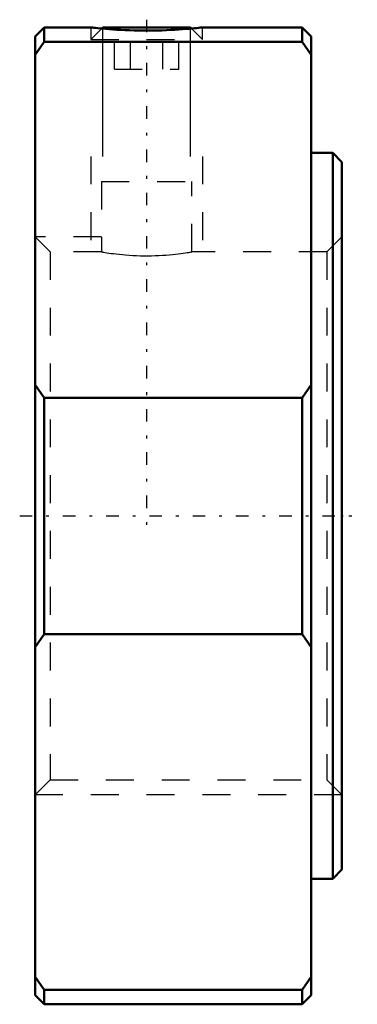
# Model space of a CAD drawing. Header units: millimetres. Extents: x -11.6 to 0.6, y -17.5 to 17.8.
import ezdxf

# ---------------------------------------------------------------- set-up
doc = ezdxf.new("R2010")
doc.units = ezdxf.units.MM
doc.linetypes.add('Center', pattern=[1.5, 0.45, -0.5, 0.05, -0.5])
doc.linetypes.add('Dashed', pattern=[2, 1, -1])
for name, color, linetype, lineweight in [('2d ConnectionPoints', 7, 'Continuous', 50), ('AM_0', 7, 'Continuous', 50), ('AM_5', 3, 'Continuous', 25), ('AM_7', 7, 'Center', 25), ('AM_9', 6, 'Dashed', 25)]:
    doc.layers.add(name, color=color, linetype=linetype, lineweight=lineweight)

msp = doc.modelspace()

# ---------------------------------------------------------------- linework, layer by layer
at = {"layer": '2d ConnectionPoints'}
msp.add_point((0, 0), dxfattribs=at)
at = {"layer": 'AM_0'}
for p, q in [((-10.67, 17.5), (-11, 17.17)), ((-9, 17.5), (-10.67, 17.5)), ((-10.67, 17.5), (-10.67, 16.98)), ((-8.57, 17.5), (-8.611, 17.46)), ((-8.57, 17.5), (-5.429, 17.5)), ((-5.389, 17.46), (-5.429, 17.5)), ((-1.43, 17.5), (-5, 17.5)), ((-1.1, 17.17), (-1.43, 17.5)), ((-1.43, 17.5), (-1.43, 16.98)), ((-11, 17.17), (-11, -17.17)), ((-10.67, 16.98), (-11, 16.515)), ((-1.43, 16.98), (-10.67, 16.98)), ((-1.1, 16.515), (-1.43, 16.98)), ((-1.1, 17.17), (-1.1, -17.17)), ((-0.33, 13), (-1.1, 13)), ((0, 12.67), (-0.33, 13)), ((-0.33, 13), (-0.33, -13)), ((0, 12.67), (0, -12.67)), ((-11, 4.699), (-10.67, 4.233)), ((-1.43, 4.233), (-1.1, 4.699)), ((-10.67, 4.233), (-1.43, 4.233)), ((-10.67, 4.233), (-10.67, -4.233)), ((-1.43, 4.233), (-1.43, -4.233)), ((-10.67, -4.233), (-11, -4.699)), ((-1.43, -4.233), (-10.67, -4.233)), ((-1.1, -4.699), (-1.43, -4.233)), ((-0.33, -13), (0, -12.67)), ((-1.1, -13), (-0.33, -13)), ((-11, -16.515), (-10.67, -16.98)), ((-1.43, -16.98), (-1.1, -16.515)), ((-11, -17.17), (-10.67, -17.5)), ((-10.67, -16.98), (-10.67, -17.5)), ((-10.67, -16.98), (-1.43, -16.98)), ((-1.43, -16.98), (-1.43, -17.5)), ((-1.43, -17.5), (-1.1, -17.17)), ((-10.67, -17.5), (-1.43, -17.5))]:
    msp.add_line(p, q, dxfattribs=at)
msp.add_lwpolyline([(-9, 17.5), (-8.993, 17.499), (-8.973, 17.497), (-8.937, 17.493), (-8.888, 17.488), (-8.827, 17.481), (-8.754, 17.474), (-8.666, 17.465), (-8.565, 17.456), (-8.457, 17.446), (-8.338, 17.437), (-8.206, 17.427), (-8.066, 17.418), (-7.921, 17.41), (-7.771, 17.402), (-7.61, 17.396), (-7.444, 17.391), (-7.281, 17.388), (-7.116, 17.386), (-6.945, 17.385), (-6.775, 17.387), (-6.611, 17.39), (-6.451, 17.394), (-6.29, 17.4), (-6.134, 17.407), (-5.988, 17.415), (-5.849, 17.423), (-5.714, 17.433), (-5.588, 17.443), (-5.475, 17.452), (-5.373, 17.461), (-5.28, 17.47), (-5.199, 17.478), (-5.133, 17.485), (-5.08, 17.491), (-5.039, 17.496), (-5.012, 17.499), (-5, 17.5)], dxfattribs=at)
at = {"layer": 'AM_5'}
for p, q in [((-8.57, 12.879), (-8.57, 17.5)), ((-5.429, 12.879), (-5.429, 17.5))]:
    msp.add_line(p, q, dxfattribs=at)
at = {"layer": 'AM_5', "linetype": 'Dashed'}
for p, q in [((-9, 12.879), (-9, 9.458)), ((-5, 12.879), (-5, 9.458)), ((-8.621, 10), (-11, 10)), ((0, -10), (-11, -10))]:
    msp.add_line(p, q, dxfattribs=at)
at = {"layer": 'AM_7'}
for p, q in [((-7, 17.776), (-7, -0.644)), ((-11.55, 0), (0.55, 0))]:
    msp.add_line(p, q, dxfattribs=at)
at = {"layer": 'AM_9'}
for p, q in [((-9, 17.5), (-9, 17.07)), ((-8.611, 17.46), (-9, 17.07)), ((-8.155, 16), (-8.155, 17.5)), ((-7.577, 16), (-7.577, 17.5)), ((-6.423, 16), (-6.423, 17.5)), ((-5.845, 16), (-5.845, 17.5)), ((-5, 17.07), (-5.389, 17.46)), ((-5, 17.07), (-5, 17.5)), ((-9, 17.07), (-5, 17.07)), ((-8.155, 16), (-5.845, 16)), ((-8.621, 11.979), (-5.379, 11.979)), ((-8.621, 11.979), (-8.621, 9.458)), ((-5.379, 9.458), (-5.379, 11.979)), ((-10.459, 9.458), (-11, 10)), ((0, 10), (-0.541, 9.458)), ((-8.621, 9.458), (-10.459, 9.458)), ((-10.459, 9.458), (-10.459, -9.459)), ((-0.541, 9.458), (-5.38, 9.458)), ((-0.541, 9.458), (-0.541, -9.459)), ((-11, -10), (-10.459, -9.459)), ((-10.459, -9.459), (-0.541, -9.459)), ((-0.541, -9.459), (0, -10))]:
    msp.add_line(p, q, dxfattribs=at)
msp.add_lwpolyline([(-8.621, 9.458), (-8.615, 9.458), (-8.599, 9.455), (-8.571, 9.45), (-8.531, 9.444), (-8.482, 9.436), (-8.423, 9.427), (-8.353, 9.416), (-8.272, 9.405), (-8.185, 9.394), (-8.089, 9.382), (-7.983, 9.37), (-7.87, 9.359), (-7.753, 9.349), (-7.63, 9.34), (-7.5, 9.332), (-7.365, 9.326), (-7.233, 9.321), (-7.1, 9.319), (-6.962, 9.319), (-6.824, 9.32), (-6.692, 9.324), (-6.563, 9.329), (-6.433, 9.336), (-6.307, 9.344), (-6.189, 9.354), (-6.077, 9.364), (-5.968, 9.376), (-5.866, 9.387), (-5.774, 9.399), (-5.69, 9.41), (-5.613, 9.421), (-5.546, 9.431), (-5.492, 9.44), (-5.447, 9.447), (-5.413, 9.453), (-5.391, 9.457), (-5.38, 9.458), (-5.379, 9.458)], dxfattribs=at)

doc.saveas('drawing.dxf')
